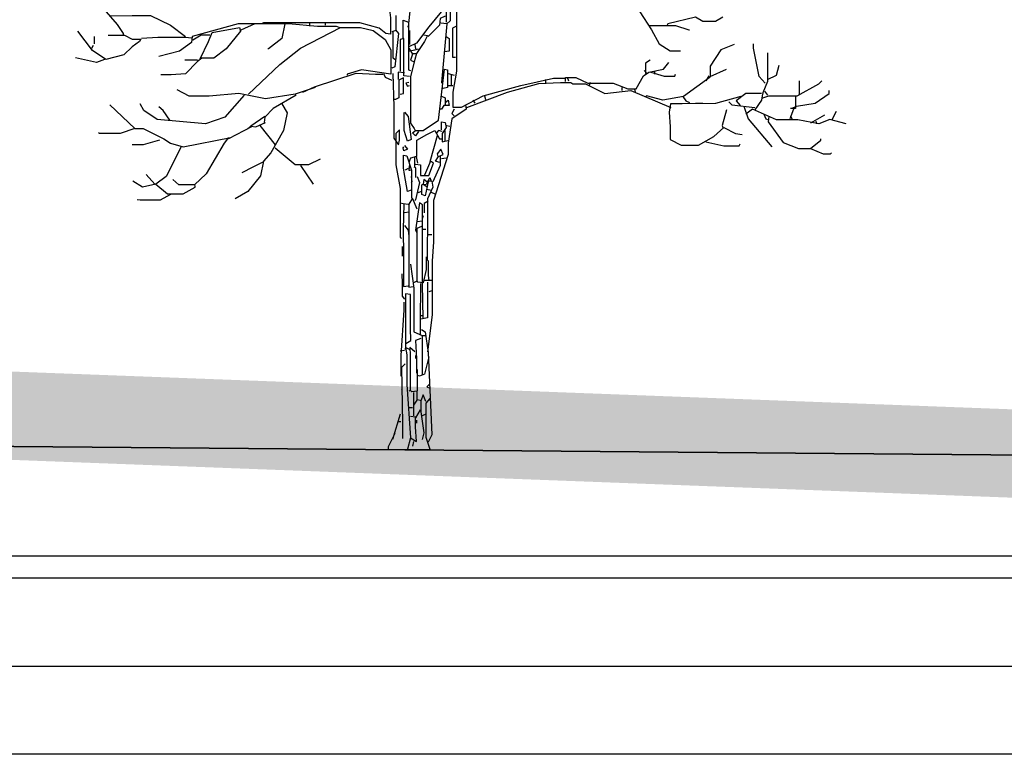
# Model space of a CAD drawing. Header units: metres. Extents: x 173015 to 189682, y 346605 to 348504.
# Tile 199 of 212: x 189155 to 189166, y 348466 to 348474. Entities that reach past the tile are written whole.
import ezdxf

# ---------------------------------------------------------------- set-up
doc = ezdxf.new("R2010")
doc.units = ezdxf.units.M
doc.header["$PDMODE"] = 35
doc.header["$PDSIZE"] = 0.075
for name, color, linetype, lineweight in [('B-ME-GR-BOOM-SD', 252, 'Continuous', 25), ('X-ME-AL-PROFIEL_HUIDIG MAAIVELD-GD', 252, 'Continuous', 0), ('X-XX-AL-DETAIL1-M-B', 252, 'Continuous', 18), ('X-XX-AL-DWARSPROFIEL_PROFIELLIJN MAAIVELD-GD', 8, 'Continuous', 35), ('X-XX-AL-HULPGEOMETRIE-G', 50, 'Continuous', 25)]:
    doc.layers.add(name, color=color, linetype=linetype, lineweight=lineweight)
doc.layers.add('X-ME-AL-PROFIELRASTER-S', color=7, linetype='Continuous')
doc.styles.add('NLCS-ISO-M100-T25', font='NLCS-ISO.ttf', dxfattribs={"height": 0.25})
doc.dimstyles.new('NLCS-M100-T25-PIJL_L3_H2', dxfattribs={"dimscale": 0.1, "dimtxt": 2.5, "dimasz": 2.5, "dimexe": 2, "dimexo": 2, "dimgap": 0.7, "dimtad": 1, "dimdec": 3, "dimzin": 0, "dimdsep": 46, "dimtxsty": 'NLCS-ISO-M100-T25', "dimcen": 0, "dimdle": 2, "dimclrd": 256, "dimclre": 256, "dimclrt": 256, "dimazin": 0, "dimtfac": 1, "dimtdec": 3, "dimtofl": 0, "dimtmove": 0, "dimatfit": 3, "dimfxl": 2, "dimfxlon": 1, "dimtfillclr": 256, "dimtolj": 1, "dimtzin": 0, "dimlwd": -1, "dimlwe": -1, "dimarcsym": 0})

# ---------------------------------------------------------------- blocks, each defined once
blk = doc.blocks.new('SAL-PROFIELRASTER_BALK_EIND1-D')
at = {"color": 0, "linetype": 'ByBlock', "lineweight": -2, "flags": 128}
for points in [[(0, 0), (1, 0)], [(0, -2.5), (1, -2.5)], [(0, -12.5), (1, -12.5)]]:
    blk.add_lwpolyline(points, dxfattribs=at)
blk = doc.blocks.new('SAL-PROFIELRASTER_BALK_EIND2-D')
at = {"color": 0, "linetype": 'ByBlock', "lineweight": -2}
blk.add_line((1, -12.5), (0, -12.5), dxfattribs=at)
blk = doc.blocks.new('*D101')
at = {"layer": 'Defpoints', "color": 0, "transparency": 16777216}
for p in [(189127.833, 348480.973), (189127.833, 348467.472), (189159.389, 348467.287)]:
    blk.add_point(p, dxfattribs=at)
at = {"layer": 'X-XX-AL-DETAIL1-M-B', "transparency": 16777216}
for p, q in [((189127.833, 348480.773), (189127.833, 348481.173)), ((189159.389, 348480.773), (189159.389, 348481.173)), ((189159.139, 348480.973), (189128.083, 348480.973))]:
    blk.add_line(p, q, dxfattribs=at)
for points in [[(189128.083, 348481.014), (189128.083, 348480.931), (189127.833, 348480.973)], [(189159.139, 348481.014), (189159.139, 348480.931), (189159.389, 348480.973)]]:
    blk.add_solid(points, dxfattribs=at)
at = {"layer": 'X-XX-AL-DETAIL1-M-B', "transparency": 16777216, "insert": (189143.611, 348481.205), "char_height": 0.25, "attachment_point": 5, "style": 'NLCS-ISO-M100-T25'}
blk.add_mtext('\\A1;ruigte', dxfattribs=at)
blk = doc.blocks.new('*D102')
at = {"layer": 'Defpoints', "color": 0, "transparency": 16777216}
for p in [(189159.389, 348480.973), (189159.389, 348467.287), (189175.538, 348467.149)]:
    blk.add_point(p, dxfattribs=at)
at = {"layer": 'X-XX-AL-DETAIL1-M-B', "transparency": 16777216}
for p, q in [((189159.389, 348480.773), (189159.389, 348481.173)), ((189175.538, 348480.773), (189175.538, 348481.173)), ((189175.288, 348480.973), (189159.639, 348480.973))]:
    blk.add_line(p, q, dxfattribs=at)
for points in [[(189159.639, 348481.014), (189159.639, 348480.931), (189159.389, 348480.973)], [(189175.288, 348481.014), (189175.288, 348480.931), (189175.538, 348480.973)]]:
    blk.add_solid(points, dxfattribs=at)
at = {"layer": 'X-XX-AL-DETAIL1-M-B', "transparency": 16777216, "insert": (189167.463, 348481.168), "char_height": 0.25, "attachment_point": 5, "style": 'NLCS-ISO-M100-T25'}
blk.add_mtext('\\A1;Bos', dxfattribs=at)
blk = doc.blocks.new('SGR-BOOM_S02_D_ZIJ-D')
at = {"flags": 128}
for points in [[(0.059, 5.364), (0.101, 5.356), (0.387, 5.658), (0.504, 5.785), (0.53, 5.751), (0.479, 5.154), (0.437, 4.994), (0.437, 4.834)], [(0.084, 5.347), (0.05, 5.179), (0.008, 4.784), (0, 4.784)], [(0.563, 5.347), (0.568, 5.23), (0.561, 5.129), (0.554, 4.902), (0.554, 4.28), (0.513, 4.044), (0.513, 3.872), (0.614, 3.872), (0.858, 4.002), (1.286, 4.12), (1.656, 4.2), (1.782, 4.2)], [(-3.54, 5.103), (-3.287, 4.809), (-3.22, 4.708), (-3.22, 4.692)], [(0.437, 5.019), (0.244, 4.784), (0.101, 4.599), (0.017, 4.557)], [(-3.363, 4.906), (-3.119, 4.912), (-2.909, 4.912), (-2.682, 4.801), (-2.514, 4.675)], [(-0.202, 4.977), (-0.193, 4.885), (-0.193, 4.7), (-0.244, 4.708), (-0.319, 4.767), (-0.538, 4.83), (-1.631, 4.83), (-1.64, 4.826)], [(-0.13, 4.91), (-0.13, 4.742), (-0.177, 4.725)], [(0.483, 4.977), (0.483, 4.851), (0.446, 4.818), (0.378, 4.826)], [(2.632, 4.952), (2.766, 4.75), (2.85, 4.591), (2.976, 4.511), (3.094, 4.511)], [(-1.665, 4.818), (-1.917, 4.818), (-2.438, 4.675), (-2.447, 4.607), (-2.581, 4.507), (-2.817, 4.448)], [(-1.883, 4.75), (-1.724, 4.822), (-1.345, 4.822), (-1.017, 4.792), (-0.807, 4.792), (-0.765, 4.776), (-0.765, 4.767)], [(-1.387, 4.818), (-1.421, 4.649), (-1.572, 4.532), (-1.581, 4.532)], [(-1.11, 4.826), (-1.11, 4.792)], [(-0.933, 4.834), (-0.933, 4.801)], [(-0.05, 4.658), (-0.05, 4.86), (0.013, 4.834), (0.013, 4.296), (0.034, 4.288)], [(0.429, 4.902), (0.37, 4.876), (0.362, 4.801), (0.235, 4.675)], [(0.446, 4.818), (0.387, 4.153), (0.395, 4.145)], [(2.741, 4.797), (3.035, 4.797), (3.187, 4.75), (3.195, 4.75)], [(3.573, 4.893), (3.489, 4.843), (3.346, 4.843), (3.262, 4.893), (2.951, 4.818), (2.943, 4.801)], [(-3.388, 4.687), (-3.203, 4.687), (-3.119, 4.645), (-3.018, 4.645), (-3.035, 4.616), (-3.119, 4.557), (-3.212, 4.465), (-3.414, 4.414), (-3.565, 4.515), (-3.733, 4.734)], [(-2.346, 4.422), (-2.253, 4.616), (-2.211, 4.717), (-1.9, 4.776), (-1.892, 4.734), (-2.051, 4.532), (-2.194, 4.427), (-2.329, 4.427), (-2.379, 4.389), (-2.514, 4.25), (-2.674, 4.24), (-2.791, 4.24)], [(-2.236, 4.687), (-2.337, 4.687), (-2.43, 4.633)], [(-1.799, 4.019), (-1.446, 4.355), (-1.211, 4.54), (-0.757, 4.776), (-0.53, 4.776), (-0.387, 4.742), (-0.252, 4.641), (-0.189, 4.523), (-0.189, 4.246), (-0.521, 4.296), (-0.681, 4.246), (-0.681, 4.237)], [(-0.135, 4.75), (-0.101, 4.708), (-0.143, 4.33), (-0.177, 4.313)], [(-0.164, 4.725), (-0.164, 4.431), (-0.135, 4.414)], [(0.029, 4.582), (0.029, 4.742)], [(0.185, 4.692), (0.227, 4.683), (0.193, 4.616), (0.101, 4.481), (0.084, 4.414), (0.034, 4.221), (0.034, 3.691), (0.076, 3.632), (0.084, 3.615)], [(0.555, 4.792), (0.509, 4.767), (0.509, 4.439), (0.546, 4.439)], [(-3.573, 4.54), (-3.556, 4.574)], [(-3.548, 4.675), (-3.548, 4.591)], [(-3.01, 4.654), (-2.825, 4.664), (-2.514, 4.664), (-2.447, 4.658)], [(0.025, 4.221), (-0.042, 4.229), (-0.042, 4.649), (-0.084, 4.641), (-0.084, 4.599), (-0.084, 4.28)], [(0.084, 4.582), (0.092, 4.532)], [(0.437, 4.675), (0.471, 4.649), (0.471, 4.507), (0.42, 4.498)], [(3.699, 4.582), (3.548, 4.523), (3.43, 4.338), (3.43, 4.221), (3.615, 4.305)], [(4.053, 4.145), (3.985, 4.221), (3.918, 4.54), (3.918, 4.591)], [(0.008, 4.507), (0.084, 4.523), (0.126, 4.532)], [(0.017, 4.54), (0.059, 4.473), (0.034, 4.406), (0.067, 4.389)], [(0.059, 4.481), (0.101, 4.481)], [(4.078, 4.49), (4.078, 4.162), (4.027, 4.036), (4.019, 4.002), (4.01, 3.952), (3.935, 3.842)], [(-3.43, 4.414), (-3.523, 4.38), (-3.758, 4.431)], [(-2.379, 4.406), (-2.522, 4.406)], [(1.791, 4.162), (1.791, 4.208), (1.909, 4.208), (2.043, 4.145), (2.329, 4.145), (2.497, 4.082), (2.59, 4.082), (2.674, 4.229), (2.733, 4.271), (2.901, 4.305), (2.96, 4.38)], [(2.749, 4.406), (2.695, 4.372), (2.695, 4.254)], [(-1.185, 4.044), (-1.051, 4.103), (-0.58, 4.259), (-0.362, 4.248), (-0.277, 4.248)], [(-0.269, 4.254), (-0.252, 4.212), (-0.177, 4.179)], [(-0.164, 4.254), (-0.153, 3.876), (-0.153, 3.523), (-0.101, 3.447), (-0.088, 3.498), (-0.088, 3.615), (-0.13, 3.573), (-0.13, 3.22), (-0.084, 2.951), (-0.084, 2.396), (-0.067, 2.388)], [(-0.034, 4.263), (-0.105, 4.271), (-0.105, 4.187)], [(0.126, 3.599), (0.092, 3.548), (0.059, 3.582), (0.092, 3.607), (0.177, 3.607), (0.353, 3.725), (0.42, 4.305), (0.454, 4.296), (0.454, 4.095), (0.404, 4.086), (0.395, 4.095)], [(0.462, 4.254), (0.53, 4.237)], [(0.496, 4.246), (0.496, 4.12)], [(2.682, 4.288), (2.707, 4.263)], [(2.758, 4.271), (2.909, 4.225), (3.027, 4.225), (3.035, 4.246)], [(2.8, 4.28), (2.8, 4.246)], [(4.078, 4.187), (4.179, 4.237), (4.212, 4.347)], [(-0.084, 4.019), (-0.046, 4.027), (-0.046, 4.204), (-0.097, 4.179), (-0.097, 3.977), (-0.135, 3.96), (-0.151, 3.96)], [(0.017, 4.153), (-0.017, 4.145), (0, 4.111), (0.025, 4.12)], [(0.673, 3.868), (1.135, 4.044), (1.488, 4.141), (1.732, 4.151), (1.85, 4.151), (1.875, 4.137), (2.018, 4.137), (2.236, 4.027), (2.531, 4.061), (2.985, 3.868)], [(1.564, 4.187), (1.564, 4.145)], [(1.808, 4.212), (1.824, 4.17)], [(2.068, 4.153), (2.06, 4.12)], [(3.43, 4.212), (3.128, 3.994), (2.892, 3.952), (2.707, 4.002), (2.699, 3.994)], [(3.414, 4.229), (3.38, 4.17)], [(4.027, 3.977), (4.095, 4.002), (4.414, 4.002), (4.658, 4.137), (4.692, 4.17)], [(4.439, 4.01), (4.439, 4.17)], [(-1.043, 4.095), (-1.27, 4.019), (-1.606, 3.968), (-1.909, 4.027), (-2.245, 3.998), (-2.472, 3.998), (-2.606, 4.069)], [(0.462, 4.12), (0.513, 4.12)], [(2.43, 4.095), (2.43, 4.061)], [(2.573, 4.078), (2.581, 4.044)], [(4.01, 4.027), (3.834, 4.027), (3.725, 3.943), (3.767, 3.893)], [(4.044, 4.053), (4.078, 4.01)], [(4.406, 3.884), (4.616, 3.918), (4.776, 4.027), (4.776, 4.061)], [(-1.85, 4.01), (-2.068, 3.758), (-2.287, 3.683), (-2.833, 3.733), (-2.985, 3.834), (-3.027, 3.91)], [(-1.421, 3.91), (-1.362, 3.809), (-1.404, 3.607), (-1.547, 3.355), (-1.631, 3.262), (-1.665, 3.094), (-1.808, 2.917), (-1.951, 2.833)], [(-1.261, 4.01), (-1.522, 3.859), (-1.614, 3.758), (-1.623, 3.699)], [(0.429, 3.926), (0.462, 3.952), (0.471, 3.893), (0.412, 3.893), (0.387, 3.851), (0.37, 3.851)], [(0.378, 4.002), (0.429, 3.977), (0.429, 3.901)], [(0.74, 3.952), (0.765, 3.918)], [(0.874, 4.002), (0.883, 3.96)], [(3.775, 3.994), (3.489, 3.914), (3.111, 3.912), (2.981, 3.912), (2.966, 3.817), (2.975, 3.649), (2.975, 3.506), (3.102, 3.443), (3.296, 3.443), (3.472, 3.54), (3.582, 3.641), (3.716, 3.573), (3.792, 3.565)], [(3.119, 3.994), (3.153, 3.943), (3.195, 3.926)], [(3.262, 3.918), (3.346, 3.918)], [(3.641, 3.935), (3.674, 3.901), (3.935, 3.868)], [(4.397, 3.994), (4.397, 3.859), (4.338, 3.859)], [(-3.372, 3.901), (-3.086, 3.632), (-3.254, 3.573), (-3.489, 3.573), (-3.498, 3.582)], [(-2.69, 3.725), (-2.766, 3.834), (-2.817, 3.876)], [(-0.034, 3.817), (0.008, 3.767), (0.042, 3.506), (0, 3.489), (-0.038, 3.607), (-0.038, 3.809), (-0.034, 3.817)], [(0.656, 3.901), (0.664, 3.851), (0.504, 3.741), (0.462, 3.464), (0.462, 3.338), (0.294, 2.817), (0.294, 2.346), (0.282, 2.127), (0.282, 1.522), (0.227, 1.101)], [(0.53, 3.851), (0.504, 3.8), (0.53, 3.775)], [(3.615, 3.842), (3.565, 3.666), (3.573, 3.641)], [(3.809, 3.884), (3.859, 3.741), (4.128, 3.422)], [(4.969, 3.683), (4.784, 3.733), (4.658, 3.683), (4.422, 3.729), (4.33, 3.731), (4.179, 3.731), (3.91, 3.851), (3.834, 3.792)], [(4.036, 3.792), (4.061, 3.741), (4.078, 3.733)], [(4.372, 3.851), (4.33, 3.741)], [(4.397, 3.876), (4.355, 3.859)], [(4.809, 3.733), (4.86, 3.826)], [(-1.808, 3.632), (-1.774, 3.657), (-1.715, 3.649), (-1.606, 3.699)], [(-1.614, 3.767), (-1.774, 3.657)], [(0.387, 3.615), (0.387, 3.708), (0.429, 3.699), (0.437, 3.641), (0.395, 3.573), (0.395, 3.481), (0.471, 3.498)], [(4.095, 3.767), (4.086, 3.708), (4.254, 3.472), (4.431, 3.405), (4.565, 3.405), (4.708, 3.346), (4.792, 3.346), (4.801, 3.355)], [(4.338, 3.775), (4.355, 3.741)], [(4.725, 3.783), (4.565, 3.691)], [(4.624, 3.716), (4.633, 3.683)], [(-3.086, 3.632), (-2.993, 3.632), (-2.758, 3.514), (-2.682, 3.464), (-2.539, 3.422), (-2.001, 3.531)], [(-1.766, 3.649), (-2.026, 3.514)], [(-1.673, 3.666), (-1.497, 3.447)], [(0.105, 3.313), (0.105, 3.498), (0.219, 3.565), (0.311, 3.607), (0.362, 3.514), (0.387, 3.514)], [(0.395, 3.599), (0.353, 3.607), (0.328, 3.582)], [(0.425, 3.607), (0.425, 3.489)], [(0.446, 3.666), (0.479, 3.657)], [(-2.808, 3.498), (-2.993, 3.447), (-3.119, 3.447)], [(-2.026, 3.531), (-2.077, 3.464), (-2.278, 3.119), (-2.413, 2.993), (-2.59, 2.993), (-2.657, 3.052)], [(0.336, 3.548), (0.252, 3.254)], [(3.38, 3.481), (3.582, 3.435), (3.758, 3.435), (3.767, 3.456)], [(4.565, 3.405), (4.683, 3.498), (4.683, 3.514)], [(-2.564, 3.422), (-2.733, 3.086), (-2.85, 3.002), (-3.002, 2.968), (-3.111, 3.035)], [(-1.497, 3.414), (-1.27, 3.224), (-1.118, 3.224), (-0.984, 3.287)], [(-0.034, 3.439), (0, 3.397), (-0.042, 3.38), (-0.05, 3.414), (-0.042, 3.422)], [(0.362, 3.245), (0.319, 3.262), (0.353, 3.313), (0.404, 3.338), (0.378, 3.397), (0.336, 3.346), (0.345, 3.313)], [(-1.631, 3.254), (-1.749, 3.195), (-1.875, 3.128)], [(0.042, 2.934), (0, 2.917), (-0.034, 3.111), (-0.046, 3.187), (-0.046, 3.329), (-0.008, 3.321), (0.046, 3.161), (0.046, 2.842)], [(0.118, 3.237), (0.101, 3.313), (0.034, 3.296), (0.017, 3.245)], [(0.08, 3.304), (0.08, 3.195)], [(0.092, 3.229), (0.147, 3.22), (0.147, 3.098), (0.244, 3.098), (0.294, 3.237), (0.261, 3.262), (0.193, 3.102)], [(0.37, 3.313), (0.37, 3.212), (0.286, 3.027)], [(0.437, 3.296), (0.387, 3.287)], [(-1.211, 3.212), (-1.068, 3.002)], [(0.008, 3.178), (-0.025, 3.161)], [(0.025, 3.229), (0.017, 3.161), (0.034, 3.161)], [(0.097, 3.077), (0.097, 3.187), (0.076, 3.195)], [(-2.859, 3.002), (-2.96, 3.111)], [(0.042, 3.086), (0.05, 3.027), (0.042, 3.018)], [(0.109, 3.086), (0.135, 3.018), (0.092, 2.825), (0.084, 2.817)], [(0.235, 3.027), (0.202, 2.867), (0.164, 2.884), (0.164, 2.993), (0.177, 3.002)], [(0.219, 3.027), (0.185, 3.052), (0.177, 3.002), (0.219, 2.976)], [(0.277, 3.035), (0.286, 2.968), (0.227, 2.833), (0.227, 2.472), (0.223, 2.337), (0.223, 2.136), (0.21, 2.136)], [(0.219, 3.01), (0.252, 3.077), (0.269, 3.035), (0.227, 3.035)], [(-2.85, 3.002), (-2.716, 2.892), (-2.539, 2.892), (-2.405, 2.968), (-2.405, 2.985)], [(0.16, 2.917), (0.118, 2.901)], [(0.227, 3.002), (0.193, 2.993)], [(0.219, 2.943), (0.269, 2.934)], [(0.269, 2.909), (0.311, 2.892)], [(-2.682, 2.884), (-2.8, 2.821), (-3.027, 2.821), (-3.06, 2.825)], [(-0.084, 2.791), (-0.05, 2.783), (0.008, 2.775)], [(0.109, 2.716), (0.059, 2.842), (0.017, 2.775), (0.017, 2.396), (0.017, 1.925), (0.017, 1.833), (0.067, 1.841)], [(0.177, 1.48), (0.172, 1.867), (0.172, 2.766), (0.135, 2.791), (0.092, 2.48), (0.101, 2.455)], [(0.235, 2.808), (0.189, 2.783), (0.189, 2.674)], [(-0.042, 2.775), (-0.05, 2.489), (-0.046, 2.186), (-0.046, 1.841), (0.008, 1.85)], [(0.017, 2.682), (-0.034, 2.674)], [(0.168, 2.581), (0.109, 2.573)], [(0.177, 2.64), (0.168, 2.606)], [(-0.034, 2.531), (0.008, 2.48), (0.017, 2.413)], [(0.16, 2.522), (0.105, 2.497), (0.107, 2.245), (0.107, 1.9), (0.067, 1.883)], [(0.177, 2.489), (0.21, 2.489)], [(0.235, 2.43), (0.277, 2.43)], [(-0.059, 2.295), (-0.059, 2.186)], [(0.214, 2.178), (0.214, 2.035), (0.177, 1.883), (0.118, 1.892), (0.109, 1.9)], [(0.235, 2.136), (0.235, 1.967), (0.244, 1.909)], [(0.034, 2.094), (0.071, 1.824), (0.071, 1.328), (0.168, 1.286), (0.168, 0.841)], [(-0.063, 1.984), (-0.061, 1.875), (-0.061, 1.732), (-0.034, 1.698)], [(0.277, 1.909), (0.193, 1.909)], [(0.147, 1.875), (0.145, 1.438), (0.145, 1.303)], [(0.227, 1.892), (0.227, 1.732), (0.227, 1.488), (0.151, 1.471)], [(0.277, 1.791), (0.244, 1.782)], [(-0.017, 1.194), (0.038, 1.228), (0.036, 1.37), (0.036, 1.749), (-0.021, 1.757), (-0.023, 1.614), (-0.023, 1.16), (-0.025, 1.127)], [(-0.042, 1.665), (-0.042, 1.572), (-0.076, 1.059), (-0.076, 0.824)], [(0.143, 1.513), (0.177, 1.513)], [(0.16, 1.354), (0.202, 1.328), (0.235, 1.093), (0.277, 0.16), (0.235, 0.076)], [(0.151, 1.253), (0.092, 1.228), (0.101, 1.026), (0.101, 0.858)], [(0.16, 1.286), (0.202, 1.286)], [(-0.034, 1.118), (-0.084, 1.11)], [(0.025, 1.127), (-0.021, 1.152), (-0.006, 1.068), (-0.006, 0.731), (0.034, 0.126), (0, 0)], [(0.084, 1.101), (0.029, 1.152), (0.032, 1.068), (0.032, 0.664), (0.017, 0.656)], [(0.092, 1.059), (0.092, 1.026)], [(0.244, 1.043), (0.193, 0.849), (0.135, 0.824), (0.118, 0.832)], [(-0.025, 0.967), (-0.067, 0.925), (-0.055, 0.294), (-0.055, 0.118)], [(0.109, 0.9), (0.109, 0.656), (0.05, 0.647), (0.034, 0.664)], [(-0.063, 0.782), (-0.063, 0.681), (-0.067, 0.673)], [(0.252, 0.74), (0.219, 0.706), (0.252, 0.689)], [(0.105, 0.647), (0.105, 0.555), (0.067, 0.496)], [(0.067, 0.639), (0.067, 0.378)], [(0.109, 0.563), (0.143, 0.555)], [(0.21, 0.538), (0.177, 0.614), (0.151, 0.546), (0.151, 0.42), (0.185, 0.185), (0.168, 0.109)], [(0.252, 0.572), (0.21, 0.521), (0.21, 0.135), (0.252, 0), (0.252, -0.008)], [(0.025, 0.471), (0.059, 0.471)], [(-0.084, 0.395), (-0.168, 0.109)], [(0.034, 0.126), (0.101, 0.084), (0.092, 0.252), (0.092, 0.362), (0.034, 0.37)], [(0.143, 0.446), (0.092, 0.353)], [(0.21, 0.395), (0.168, 0.378)], [(-0.109, 0.311), (-0.076, 0.311)], [(0.101, 0.328), (0.101, 0.294)], [(-0.143, 0.177), (-0.219, 0.025)], [(0.067, 0.084), (0.059, 0.034)]]:
    blk.add_lwpolyline(points, dxfattribs=at)
at = {"ltscale": 0.1, "flags": 128}
for points in [[(-0.219, 0.025), (-0.219, -0.008)], [(0.252, -0.008), (-0.219, -0.008)]]:
    blk.add_lwpolyline(points, dxfattribs=at)

msp = doc.modelspace()

# ---------------------------------------------------------------- hatches: boundary and pattern name
at = {"layer": 'X-ME-AL-PROFIEL_HUIDIG MAAIVELD-GD'}
h = msp.add_hatch(dxfattribs=at)
h.set_pattern_fill('AGR-MAAIVELD', color=256, scale=0.05, pattern_type=2)
h.set_pattern_definition([(45, (2171.35685, 77.68078), (-0.25000007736, 0.25000007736), []), (45, (2171.32113, 77.7165), (0, 0.50000015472), [0.3535535, -0.3535535]), (45, (2171.28542, 77.7522), (0, 0.50000015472), [0.3535535, -0.3535535]), (45, (2171.2492, 77.78842), (0, 0.50000015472), [0.3535535, -0.3535535]), (45, (2171.214, 77.82363), (0, 0.50000015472), [0.3535535, -0.3535535]), (45, (2171.17828, 77.85935), (0, 0.50000015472), [0.3535535, -0.3535535]), (45, (2171.14256, 77.89506), (0, 0.50000015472), [0.3535535, -0.3535535]), (315, (2171.35685, 77.68078), (0.25000007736, 0.25000007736), []), (315, (2171.39256, 77.7165), (0.50000015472, -1e-16), [0.3535535, -0.3535535]), (315, (2171.42828, 77.7522), (0.50000015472, -1e-16), [0.3535535, -0.3535535]), (315, (2171.4645, 77.78842), (0.50000015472, -1e-16), [0.3535535, -0.3535535]), (315, (2171.4997, 77.82363), (0.50000015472, -1e-16), [0.3535535, -0.3535535]), (315, (2171.53542, 77.85935), (0.50000015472, -1e-16), [0.3535535, -0.3535535]), (315, (2171.57113, 77.89506), (0.50000015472, -1e-16), [0.3535535, -0.3535535])])
h.paths.add_polyline_path([(189222.9899, 348469.0252), (189221.0656, 348469.0292), (189219.7127, 348469.0062), (189217.9877, 348468.9742), (189215.729, 348468.9482), (189213.6326, 348468.9882), (189210.7476, 348468.9452), (189209.0417, 348468.9812), (189207.7439, 348469.0232), (189205.7175, 348468.9682), (189203.7269, 348468.9732), (189202.1759, 348469.0072), (189200.4036, 348468.9552), (189198.1906, 348468.9582), (189196.0627, 348468.9302), (189193.6728, 348468.9312), (189191.2544, 348468.8912), (189189.1828, 348469.0002), (189186.5005, 348468.9922), (189184.031, 348468.9402), (189181.8078, 348468.9622), (189180.0439, 348468.9632), (189178.3774, 348468.9182), (189176.1592, 348468.9292), (189154.4678, 348469.1152), (189145.9764, 348469.2802), (189143.9173, 348469.2132), (189141.8701, 348469.2602), (189139.8888, 348469.3582), (189137.7088, 348469.3282), (189135.6003, 348469.3462), (189133.2681, 348469.4172), (189131.0415, 348469.3472), (189129.2302, 348469.2562), (189113.1569, 348469.2702), (189110.9654, 348469.3082), (189108.4586, 348469.3972), (189106.3951, 348469.3702), (189103.9317, 348469.4802), (189101.6796, 348469.5162), (189099.4914, 348469.4162), (189097.3199, 348469.4002), (189094.7243, 348469.4812), (189092.341, 348469.5252), (189090.6133, 348469.5562), (189088.3818, 348469.5692), (189086.4948, 348469.5822), (189084.485, 348469.6012), (189082.0661, 348469.6402), (189079.91, 348469.6792), (189078.0145, 348469.6952), (189075.8916, 348469.6052), (189073.6019, 348469.7532), (189071.6246, 348469.8992), (189069.7626, 348469.7972), (189067.87, 348469.6802), (189065.6501, 348469.7102), (189063.481, 348469.7142), (189061.1365, 348469.7842), (189058.893, 348469.5672), (189056.5134, 348469.5762), (189054.0526, 348469.5552), (189051.6792, 348469.5752), (189049.3299, 348469.4742), (189047.0279, 348469.5052), (189044.4731, 348469.4102), (189041.949, 348469.4912), (189039.8493, 348469.5482), (189037.4968, 348469.5202), (189034.9808, 348469.5402), (189033.032, 348469.6562), (189031.1139, 348469.5742), (189028.6845, 348469.5822), (189026.4024, 348469.6472), (189023.9314, 348469.7672), (189021.6186, 348469.6032), (189019.4073, 348469.5462), (189017.2386, 348469.6452), (189015.1608, 348469.7302), (189013.1006, 348469.6612), (189010.6372, 348469.7362), (189008.011, 348469.6752), (189005.937, 348469.5882), (189002.8646, 348469.5512), (188997.9831, 348469.4792), (188996.201, 348469.7322), (188994.0404, 348469.6042), (188992.0957, 348469.6772), (188989.9643, 348469.7582), (188988.1482, 348469.7212), (188985.8581, 348469.7122), (188983.4456, 348469.7122), (188981.111, 348469.8112), (188978.971, 348469.7912), (188976.79, 348469.8422), (188974.4816, 348469.9342), (188972.0607, 348469.8202), (188969.8888, 348469.7232), (188967.5178, 348469.7612), (188965.3407, 348469.9372), (188962.992, 348469.8482), (188960.6119, 348469.9422), (188957.9642, 348469.9482), (188955.6635, 348470.0512), (188953.4229, 348469.9602), (188951.271, 348469.9132), (188949.2061, 348469.7742), (188946.8354, 348469.7722), (188944.5882, 348469.7722), (188942.3471, 348469.6172), (188940.5171, 348470.0282), (188938.5878, 348470.0622), (188936.4828, 348470.0922), (188934.4099, 348470.1282), (188932.4844, 348470.2012), (188930.4281, 348470.1372), (188928.1753, 348470.0242), (188926.5866, 348470.0112), (188924.8833, 348470.0002), (188922.9914, 348470.0782), (188921.1189, 348470.0162), (188919.2089, 348469.9682), (188917.5412, 348469.9122), (188915.6232, 348469.7822), (188913.7298, 348469.8702), (188911.7172, 348469.9072), (188909.7232, 348469.9552), (188907.7131, 348469.9772), (188905.8468, 348469.8842), (188903.7038, 348469.9882), (188901.7396, 348469.9522), (188899.8316, 348469.9692), (188898.0455, 348470.0242), (188896.0004, 348470.1502), (188894.1712, 348470.1442), (188892.0369, 348469.9862), (188890.3801, 348470.0832), (188888.8986, 348470.2002), (188887.4793, 348470.2412), (188885.3538, 348470.2462), (188883.4115, 348470.2282), (188881.7839, 348470.2342), (188879.7566, 348470.2272), (188879.7566, 348470.3272), (188881.7839, 348470.3342), (188883.4115, 348470.3282), (188885.3538, 348470.3462), (188887.4793, 348470.3412), (188888.8986, 348470.3002), (188890.3801, 348470.1832), (188892.0369, 348470.0862), (188894.1712, 348470.2442), (188896.0004, 348470.2502), (188898.0455, 348470.1242), (188899.8316, 348470.0692), (188901.7396, 348470.0522), (188903.7038, 348470.0882), (188905.8468, 348469.9842), (188907.7131, 348470.0772), (188909.7232, 348470.0552), (188911.7172, 348470.0072), (188913.7298, 348469.9702), (188915.6232, 348469.8822), (188917.5412, 348470.0122), (188919.2089, 348470.0682), (188921.1189, 348470.1162), (188922.9914, 348470.1782), (188924.8833, 348470.1002), (188926.5866, 348470.1112), (188928.1753, 348470.1242), (188930.4281, 348470.2372), (188932.4844, 348470.3012), (188934.4099, 348470.2282), (188936.4828, 348470.1922), (188938.5878, 348470.1622), (188940.5171, 348470.1282), (188942.3471, 348469.7172), (188944.5882, 348469.8722), (188946.8354, 348469.8722), (188949.2061, 348469.8742), (188951.271, 348470.0132), (188953.4229, 348470.0602), (188955.6635, 348470.1512), (188957.9642, 348470.0482), (188960.6119, 348470.0422), (188962.992, 348469.9482), (188965.3407, 348470.0372), (188967.5178, 348469.8612), (188969.8888, 348469.8232), (188972.0607, 348469.9202), (188974.4816, 348470.0342), (188976.79, 348469.9422), (188978.971, 348469.8912), (188981.111, 348469.9112), (188983.4456, 348469.8122), (188985.8581, 348469.8122), (188988.1482, 348469.8212), (188989.9643, 348469.8582), (188992.0957, 348469.7772), (188994.0404, 348469.7042), (188996.201, 348469.8322), (188997.9831, 348469.5792), (189002.8646, 348469.6512), (189005.937, 348469.6882), (189008.011, 348469.7752), (189010.6372, 348469.8362), (189013.1006, 348469.7612), (189015.1608, 348469.8302), (189017.2386, 348469.7452), (189019.4073, 348469.6462), (189021.6186, 348469.7032), (189023.9314, 348469.8672), (189026.4024, 348469.7472), (189028.6845, 348469.6822), (189031.1139, 348469.6742), (189033.032, 348469.7562), (189034.9808, 348469.6402), (189037.4968, 348469.6202), (189039.8493, 348469.6482), (189041.949, 348469.5912), (189044.4731, 348469.5102), (189047.0279, 348469.6052), (189049.3299, 348469.5742), (189051.6792, 348469.6752), (189054.0526, 348469.6552), (189056.5134, 348469.6762), (189058.893, 348469.6672), (189061.1365, 348469.8842), (189063.481, 348469.8142), (189065.6501, 348469.8102), (189067.87, 348469.7802), (189069.7626, 348469.8972), (189071.6246, 348469.9992), (189073.6019, 348469.8532), (189075.8916, 348469.7052), (189078.0145, 348469.7952), (189079.91, 348469.7792), (189082.0661, 348469.7402), (189084.485, 348469.7012), (189086.4948, 348469.6822), (189088.3818, 348469.6692), (189090.6133, 348469.6562), (189092.341, 348469.6252), (189094.7243, 348469.5812), (189097.3199, 348469.5002), (189099.4914, 348469.5162), (189101.6796, 348469.6162), (189103.9317, 348469.5802), (189106.3951, 348469.4702), (189108.4586, 348469.4972), (189110.9654, 348469.4082), (189113.1569, 348469.3702), (189129.2302, 348469.3562), (189131.0415, 348469.4472), (189133.2681, 348469.5172), (189135.6003, 348469.4462), (189137.7088, 348469.4282), (189139.8888, 348469.4582), (189141.8701, 348469.3602), (189143.9173, 348469.3132), (189145.9764, 348469.3802), (189154.4678, 348469.2152), (189176.1592, 348469.0292), (189178.3774, 348469.0182), (189180.0439, 348469.0632), (189181.8078, 348469.0622), (189184.031, 348469.0402), (189186.5005, 348469.0922), (189189.1828, 348469.1002), (189191.2544, 348468.9912), (189193.6728, 348469.0312), (189196.0627, 348469.0302), (189198.1906, 348469.0582), (189200.4036, 348469.0552), (189202.1759, 348469.1072), (189203.7269, 348469.0732), (189205.7175, 348469.0682), (189207.7439, 348469.1232), (189209.0417, 348469.0812), (189210.7476, 348469.0452), (189213.6326, 348469.0882), (189215.729, 348469.0482), (189217.9877, 348469.0742), (189219.7127, 348469.1062), (189221.0656, 348469.1292), (189222.9899, 348469.1252), (189222.9911, 348469.0252)])

# ---------------------------------------------------------------- linework, layer by layer
at = {"layer": 'X-XX-AL-DWARSPROFIEL_PROFIELLIJN MAAIVELD-GD'}
msp.add_lwpolyline([(189143.9173, 348469.3132), (189145.9764, 348469.3802), (189154.4678, 348469.2152), (189176.1592, 348469.0292), (189178.3774, 348469.0182), (189180.0439, 348469.0632), (189181.8078, 348469.0622), (189184.031, 348469.0402), (189186.5005, 348469.0922), (189189.1828, 348469.1002)], dxfattribs=at)
at = {"layer": 'X-XX-AL-HULPGEOMETRIE-G', "const_width": 1}
msp.add_lwpolyline([(188870.3288, 348466.6546), (189231.9216, 348486.6838), (189231.7016, 348466.6546), (188869.9405, 348480.3343)], dxfattribs=at)

# ---------------------------------------------------------------- block references
at = {"layer": 'B-ME-GR-BOOM-SD'}
msp.add_blockref('SGR-BOOM_S02_D_ZIJ-D', (189159.3719, 348469.1814), dxfattribs=at)
at = {"layer": 'X-ME-AL-PROFIELRASTER-S', "xscale": 344.4832157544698, "yscale": 0.1, "zscale": 344.4832157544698}
for name, p in [('SAL-PROFIELRASTER_BALK_EIND1-D', (188879.7566, 348467.9732)), ('SAL-PROFIELRASTER_BALK_EIND2-D', (188879.7566, 348466.9732))]:
    msp.add_blockref(name, p, dxfattribs=at)

# ---------------------------------------------------------------- dimensions: what is measured, and where the dimension line sits
at = {"layer": 'X-XX-AL-DETAIL1-M-B'}
for base, p1, p2, text, picture, middle in [((189127.8334, 348480.9727), (189159.3887, 348467.2872), (189127.8334, 348467.4716), 'ruigte', '*D101', (189143.6111, 348480.9727)), ((189159.3887, 348480.9727), (189175.5379, 348467.1487), (189159.3887, 348467.2872), 'Bos', '*D102', (189167.4633, 348480.9727))]:
    dim = msp.add_linear_dim(base=base, p1=p1, p2=p2, text=text, dimstyle='NLCS-M100-T25-PIJL_L3_H2', dxfattribs=at)
    dim.commit()
    dim.dimension.update_dxf_attribs({"geometry": picture, "text_midpoint": middle, "dimtype": 160})

doc.saveas('drawing.dxf')
